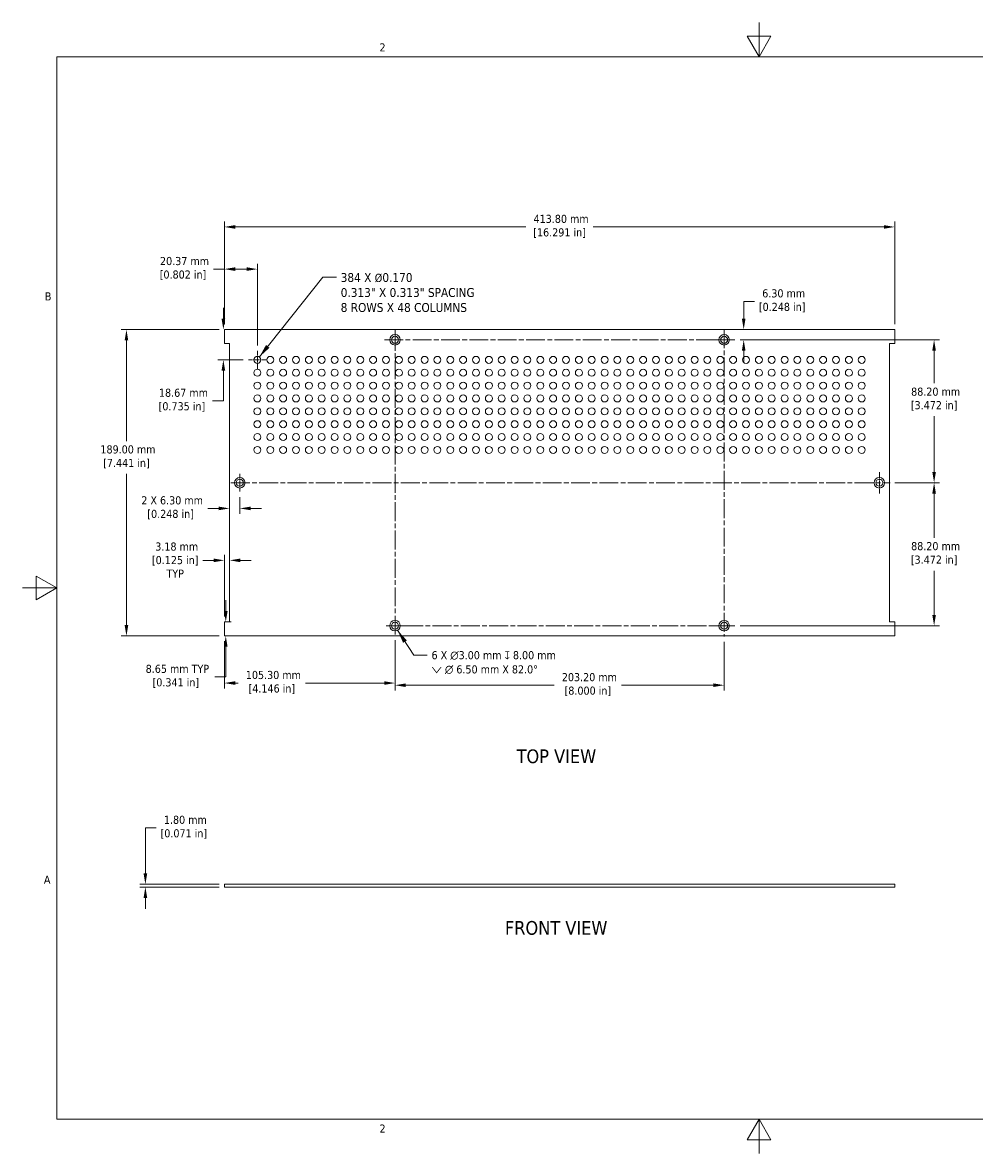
# Model space of a CAD drawing. Header units: millimetres. Extents: x 11 to 920, y 11 to 709.
# Tile 1 of 2: x 11 to 599, y 11 to 709. Entities that reach past the tile are written whole.
import ezdxf

# ---------------------------------------------------------------- set-up
doc = ezdxf.new("R2010")
doc.units = ezdxf.units.MM
doc.header["$LTSCALE"] = 3.333333
doc.linetypes.add('CHAIN', pattern=[0.7087, 0.4724, -0.0591, 0.1181, -0.0591])
for name, color, linetype, lineweight in [('Center Mark (ANSI)', 7, 'Continuous', 9), ('Centerline (ANSI)', 7, 'Continuous', 9), ('Dimension (ANSI)', 7, 'Continuous', 9), ('Sketch Geometry (ANSI)', 7, 'Continuous', 9), ('Symbol (ANSI)', 7, 'Continuous', 9), ('Visible (ANSI)', 7, 'Continuous', 18)]:
    doc.layers.add(name, color=color, linetype=linetype, lineweight=lineweight)
doc.styles.add('Label Text (ANSI)', font='tahoma.ttf')
doc.styles.add('Note Text (ANSI)', font='tahoma.ttf')
doc.dimstyles.new('Default - mm (ANSI)', dxfattribs={"dimscale": 3.333333, "dimtxt": 1.5, "dimasz": 2, "dimexe": 1, "dimexo": 1, "dimgap": 0.8, "dimtad": 0, "dimtih": 1, "dimtoh": 1, "dimrnd": 1e-08, "dimzin": 0, "dimdsep": 46, "dimtxsty": 'Note Text (ANSI)', "dimcen": 0.09, "dimdle": 4, "dimclrd": 256, "dimclre": 256, "dimclrt": 256, "dimadec": 1, "dimazin": 0, "dimtfac": 1, "dimtofl": 0, "dimtmove": 0, "dimatfit": 3, "dimfxl": 1, "dimtolj": 1, "dimtzin": 0, "dimlwd": -1, "dimlwe": -1, "dimarcsym": 0})
doc.dimstyles.new('Default - mm (ANSI)$7', dxfattribs={"dimscale": 3.333333, "dimtxt": 1.5, "dimasz": 2.5, "dimexe": 1, "dimexo": 1, "dimgap": 0.8, "dimtad": 0, "dimtih": 1, "dimtoh": 1, "dimrnd": 1e-08, "dimzin": 0, "dimdsep": 46, "dimtxsty": 'Note Text (ANSI)', "dimcen": 0.09, "dimdle": 4, "dimclrd": 256, "dimclre": 256, "dimclrt": 256, "dimadec": 1, "dimazin": 0, "dimtfac": 1, "dimtofl": 0, "dimtmove": 0, "dimatfit": 3, "dimfxl": 1, "dimtolj": 1, "dimtzin": 0, "dimlwd": -1, "dimlwe": -1, "dimarcsym": 0})

# ---------------------------------------------------------------- blocks, each defined once
blk = doc.blocks.new('Borders Default Border')
at = {"layer": 'Sketch Geometry (ANSI)', "flags": 128}
for points in [[(139.7, 212.6), (139.7, 206.25), (137.5, 210.06), (141.9, 210.06), (139.7, 206.25)], [(9.65, 9.65), (9.65, 206.25), (269.75, 206.25), (269.75, 9.65), (9.65, 9.65)], [(3.3, 107.95), (9.65, 107.95), (5.84, 110.15), (5.84, 105.75), (9.65, 107.95)], [(139.7, 3.3), (139.7, 9.65), (137.5, 5.84), (141.9, 5.84), (139.7, 9.65)]]:
    blk.add_lwpolyline(points, dxfattribs=at)
at = {"layer": 'Sketch Geometry (ANSI)', "char_height": 1.5, "attachment_point": 7, "style": 'Note Text (ANSI)'}
for s, insert in [('2', (69.4, 207.26)), ('B', (7.43, 161.17)), ('A', (7.25, 53.22)), ('2', (69.4, 7.14))]:
    blk.add_mtext(s, dxfattribs=dict(at, insert=insert))
blk = doc.blocks.new('*D5')
at = {"layer": 'Defpoints', "color": 0, "transparency": 16777216}
for p in [(86.81, 175.28), (135.62, 177.08), (135.62, 175.28)]:
    blk.add_point(p, dxfattribs=at)
at = {"layer": 'Dimension (ANSI)', "transparency": 16777216}
for p, q in [((86.81, 183.74), (86.81, 211.84)), ((86.81, 211.84), (93.48, 211.84)), ((132.29, 177.08), (83.48, 177.08)), ((132.29, 175.28), (83.48, 175.28)), ((86.81, 168.61), (86.81, 161.94))]:
    blk.add_line(p, q, dxfattribs=at)
for points in [[(85.7, 183.74), (87.93, 183.74), (86.81, 177.08)], [(85.7, 168.61), (87.93, 168.61), (86.81, 175.28)]]:
    blk.add_solid(points, dxfattribs=at)
at = {"layer": 'Dimension (ANSI)', "transparency": 16777216, "insert": (110.55, 219.33), "char_height": 5, "attachment_point": 2, "style": 'Note Text (ANSI)'}
blk.add_mtext('\\A1; 1.80 mm\\P[0.071 in]', dxfattribs=at)
blk = doc.blocks.new('*D6')
at = {"layer": 'Defpoints', "color": 0, "transparency": 16777216}
for p in [(75.11, 519.26), (135.62, 519.26), (135.62, 330.26)]:
    blk.add_point(p, dxfattribs=at)
at = {"layer": 'Dimension (ANSI)', "transparency": 16777216}
for p, q in [((132.29, 519.26), (71.78, 519.26)), ((75.11, 512.6), (75.11, 450.51)), ((75.11, 336.93), (75.11, 430.19)), ((132.29, 330.26), (71.78, 330.26))]:
    blk.add_line(p, q, dxfattribs=at)
for points in [[(74, 512.6), (76.22, 512.6), (75.11, 519.26)], [(74, 336.93), (76.22, 336.93), (75.11, 330.26)]]:
    blk.add_solid(points, dxfattribs=at)
at = {"layer": 'Dimension (ANSI)', "transparency": 16777216, "insert": (75.11, 447.85), "char_height": 5, "attachment_point": 2, "style": 'Note Text (ANSI)'}
blk.add_mtext('\\A1; 189.00 mm\\P[7.441 in]', dxfattribs=at)
blk = doc.blocks.new('*D7')
at = {"layer": 'Defpoints', "color": 0, "transparency": 16777216}
for p in [(135.62, 582.6), (135.62, 519.26), (549.42, 519.26)]:
    blk.add_point(p, dxfattribs=at)
at = {"layer": 'Dimension (ANSI)', "transparency": 16777216}
for p, q in [((135.62, 522.6), (135.62, 585.93)), ((142.29, 582.6), (321.72, 582.6)), ((542.75, 582.6), (363.32, 582.6)), ((549.42, 522.6), (549.42, 585.93))]:
    blk.add_line(p, q, dxfattribs=at)
for points in [[(142.29, 583.71), (142.29, 581.48), (135.62, 582.6)], [(542.75, 583.71), (542.75, 581.48), (549.42, 582.6)]]:
    blk.add_solid(points, dxfattribs=at)
at = {"layer": 'Dimension (ANSI)', "transparency": 16777216, "insert": (342.52, 590.09), "char_height": 5, "attachment_point": 2, "style": 'Note Text (ANSI)'}
blk.add_mtext('\\A1; 413.80 mm\\P[16.291 in]', dxfattribs=at)
blk = doc.blocks.new('*D8')
at = {"layer": 'Defpoints', "color": 0, "transparency": 16777216}
for p in [(135.62, 519.26), (456.19, 519.26), (450.7, 512.96)]:
    blk.add_point(p, dxfattribs=at)
at = {"layer": 'Dimension (ANSI)', "transparency": 16777216}
for p, q in [((456.19, 525.93), (456.19, 536.64)), ((456.19, 536.64), (462.86, 536.64)), ((454.04, 512.96), (459.52, 512.96)), ((456.19, 506.3), (456.19, 499.63))]:
    blk.add_line(p, q, dxfattribs=at)
for points in [[(455.08, 525.93), (457.3, 525.93), (456.19, 519.26)], [(455.08, 506.3), (457.3, 506.3), (456.19, 512.96)]]:
    blk.add_solid(points, dxfattribs=at)
at = {"layer": 'Dimension (ANSI)', "transparency": 16777216, "insert": (479.93, 544.13), "char_height": 5, "attachment_point": 2, "style": 'Note Text (ANSI)'}
blk.add_mtext('\\A1; 6.30 mm\\P[0.248 in]', dxfattribs=at)
blk = doc.blocks.new('*D9')
at = {"layer": 'Defpoints', "color": 0, "transparency": 16777216}
for p in [(450.7, 512.96), (573.74, 512.96), (546.24, 424.76)]:
    blk.add_point(p, dxfattribs=at)
at = {"layer": 'Dimension (ANSI)', "transparency": 16777216}
for p, q in [((454.04, 512.96), (577.07, 512.96)), ((573.74, 506.3), (573.74, 486.14)), ((573.74, 431.43), (573.74, 465.82)), ((549.58, 424.76), (577.07, 424.76))]:
    blk.add_line(p, q, dxfattribs=at)
for points in [[(572.63, 506.3), (574.85, 506.3), (573.74, 512.96)], [(572.63, 431.43), (574.85, 431.43), (573.74, 424.76)]]:
    blk.add_solid(points, dxfattribs=at)
at = {"layer": 'Dimension (ANSI)', "transparency": 16777216, "insert": (573.74, 483.47), "char_height": 5, "attachment_point": 2, "style": 'Note Text (ANSI)'}
blk.add_mtext('\\A1; 88.20 mm\\P[3.472 in]', dxfattribs=at)
blk = doc.blocks.new('*D10')
at = {"layer": 'Defpoints', "color": 0, "transparency": 16777216}
for p in [(240.92, 331.08), (444.12, 329.98), (240.92, 299.86)]:
    blk.add_point(p, dxfattribs=at)
at = {"layer": 'Dimension (ANSI)', "transparency": 16777216}
for p, q in [((240.92, 327.75), (240.92, 296.53)), ((444.12, 326.65), (444.12, 296.53)), ((247.59, 299.86), (339.18, 299.86)), ((437.45, 299.86), (380.78, 299.86))]:
    blk.add_line(p, q, dxfattribs=at)
for points in [[(247.59, 300.97), (247.59, 298.75), (240.92, 299.86)], [(437.45, 300.97), (437.45, 298.75), (444.12, 299.86)]]:
    blk.add_solid(points, dxfattribs=at)
at = {"layer": 'Dimension (ANSI)', "transparency": 16777216, "insert": (359.98, 307.35), "char_height": 5, "attachment_point": 2, "style": 'Note Text (ANSI)'}
blk.add_mtext('\\A1; 203.20 mm\\P[8.000 in]', dxfattribs=at)
blk = doc.blocks.new('*D11')
at = {"layer": 'Defpoints', "color": 0, "transparency": 16777216}
for p in [(135.62, 330.26), (240.92, 331.08), (240.92, 301.19)]:
    blk.add_point(p, dxfattribs=at)
at = {"layer": 'Dimension (ANSI)', "transparency": 16777216}
for p, q in [((135.62, 326.93), (135.62, 297.86)), ((240.92, 327.75), (240.92, 297.86)), ((142.29, 301.19), (144.08, 301.19)), ((234.25, 301.19), (185.69, 301.19))]:
    blk.add_line(p, q, dxfattribs=at)
for points in [[(142.29, 302.3), (142.29, 300.08), (135.62, 301.19)], [(234.25, 302.3), (234.25, 300.08), (240.92, 301.19)]]:
    blk.add_solid(points, dxfattribs=at)
at = {"layer": 'Dimension (ANSI)', "transparency": 16777216, "insert": (164.89, 308.68), "char_height": 5, "attachment_point": 2, "style": 'Note Text (ANSI)'}
blk.add_mtext('\\A1; 105.30 mm\\P[4.146 in]', dxfattribs=at)
blk = doc.blocks.new('*D12')
at = {"layer": 'Defpoints', "color": 0, "transparency": 16777216}
for p in [(135.62, 338.91), (136.44, 338.91), (135.62, 330.26)]:
    blk.add_point(p, dxfattribs=at)
at = {"layer": 'Dimension (ANSI)', "transparency": 16777216}
for p, q in [((136.44, 345.58), (136.44, 352.25)), ((138.95, 338.91), (139.78, 338.91)), ((138.95, 330.26), (139.78, 330.26)), ((136.44, 323.6), (136.44, 304.98)), ((136.44, 304.98), (129.78, 304.98))]:
    blk.add_line(p, q, dxfattribs=at)
for points in [[(135.33, 345.58), (137.56, 345.58), (136.44, 338.91)], [(135.33, 323.6), (137.56, 323.6), (136.44, 330.26)]]:
    blk.add_solid(points, dxfattribs=at)
at = {"layer": 'Dimension (ANSI)', "transparency": 16777216, "insert": (105.62, 312.47), "char_height": 5, "attachment_point": 2, "style": 'Note Text (ANSI)'}
blk.add_mtext('\\A1; 8.65 mm TYP\\P[0.341 in]', dxfattribs=at)
blk = doc.blocks.new('*D13')
at = {"layer": 'Defpoints', "color": 0, "transparency": 16777216}
for p in [(138.79, 382.29), (138.79, 376.9), (135.62, 338.91)]:
    blk.add_point(p, dxfattribs=at)
at = {"layer": 'Dimension (ANSI)', "transparency": 16777216}
for p, q in [((128.95, 376.9), (122.29, 376.9)), ((135.62, 342.25), (135.62, 380.23)), ((145.46, 376.9), (152.13, 376.9))]:
    blk.add_line(p, q, dxfattribs=at)
for points in [[(128.95, 378.01), (128.95, 375.78), (135.62, 376.9)], [(145.46, 378.01), (145.46, 375.78), (138.79, 376.9)]]:
    blk.add_solid(points, dxfattribs=at)
at = {"layer": 'Dimension (ANSI)', "transparency": 16777216, "insert": (105.22, 387.9), "char_height": 5, "attachment_point": 2, "style": 'Note Text (ANSI)'}
blk.add_mtext('\\A1; 3.18 mm\\P[0.125 in]{\\PTYP}', dxfattribs=at)
blk = doc.blocks.new('*D14')
at = {"layer": 'Defpoints', "color": 0, "transparency": 16777216}
for p in [(546.53, 424.76), (450.7, 336.56), (573.74, 336.56)]:
    blk.add_point(p, dxfattribs=at)
at = {"layer": 'Dimension (ANSI)', "transparency": 16777216}
for p, q in [((549.86, 424.76), (577.07, 424.76)), ((573.74, 418.1), (573.74, 390.82)), ((573.74, 343.23), (573.74, 370.5)), ((454.04, 336.56), (577.07, 336.56))]:
    blk.add_line(p, q, dxfattribs=at)
for points in [[(572.63, 418.1), (574.85, 418.1), (573.74, 424.76)], [(572.63, 343.23), (574.85, 343.23), (573.74, 336.56)]]:
    blk.add_solid(points, dxfattribs=at)
at = {"layer": 'Dimension (ANSI)', "transparency": 16777216, "insert": (573.74, 388.16), "char_height": 5, "attachment_point": 2, "style": 'Note Text (ANSI)'}
blk.add_mtext('\\A1; 88.20 mm\\P[3.472 in]', dxfattribs=at)
blk = doc.blocks.new('*D15')
at = {"layer": 'Defpoints', "color": 0, "transparency": 16777216}
for p in [(145.09, 419.28), (138.79, 416.19), (138.79, 408.93)]:
    blk.add_point(p, dxfattribs=at)
at = {"layer": 'Dimension (ANSI)', "transparency": 16777216}
for p, q in [((145.09, 415.95), (145.09, 405.6)), ((132.13, 408.93), (125.46, 408.93)), ((151.76, 408.93), (158.43, 408.93))]:
    blk.add_line(p, q, dxfattribs=at)
for points in [[(132.13, 410.05), (132.13, 407.82), (138.79, 408.93)], [(151.76, 410.05), (151.76, 407.82), (145.09, 408.93)]]:
    blk.add_solid(points, dxfattribs=at)
at = {"layer": 'Dimension (ANSI)', "transparency": 16777216, "insert": (102.39, 416.42), "char_height": 5, "attachment_point": 2, "style": 'Note Text (ANSI)'}
blk.add_mtext('\\A1; 2 X 6.30 mm\\P[0.248 in]', dxfattribs=at)
blk = doc.blocks.new('*D16')
at = {"layer": 'Defpoints', "color": 0, "transparency": 16777216}
for p in [(135.62, 519.26), (134.96, 500.59), (150.49, 500.59)]:
    blk.add_point(p, dxfattribs=at)
at = {"layer": 'Dimension (ANSI)', "transparency": 16777216}
for p, q in [((134.96, 525.93), (134.96, 532.6)), ((132.29, 519.26), (131.63, 519.26)), ((147.16, 500.59), (131.63, 500.59)), ((134.96, 493.93), (134.96, 475.31)), ((134.96, 475.31), (128.3, 475.31))]:
    blk.add_line(p, q, dxfattribs=at)
for points in [[(133.85, 525.93), (136.08, 525.93), (134.96, 519.26)], [(133.85, 493.93), (136.08, 493.93), (134.96, 500.59)]]:
    blk.add_solid(points, dxfattribs=at)
at = {"layer": 'Dimension (ANSI)', "transparency": 16777216, "insert": (109.37, 482.8), "char_height": 5, "attachment_point": 2, "style": 'Note Text (ANSI)'}
blk.add_mtext('\\A1; 18.67 mm\\P[0.735 in]', dxfattribs=at)
blk = doc.blocks.new('*D17')
at = {"layer": 'Defpoints', "color": 0, "transparency": 16777216}
for p in [(155.99, 556.58), (135.62, 519.26), (155.99, 506.09)]:
    blk.add_point(p, dxfattribs=at)
at = {"layer": 'Dimension (ANSI)', "transparency": 16777216}
for p, q in [((135.62, 522.6), (135.62, 559.92)), ((155.99, 509.42), (155.99, 559.92)), ((135.62, 556.58), (128.95, 556.58)), ((149.32, 556.58), (142.29, 556.58))]:
    blk.add_line(p, q, dxfattribs=at)
for points in [[(142.29, 557.7), (142.29, 555.47), (135.62, 556.58)], [(149.32, 557.7), (149.32, 555.47), (155.99, 556.58)]]:
    blk.add_solid(points, dxfattribs=at)
at = {"layer": 'Dimension (ANSI)', "transparency": 16777216, "insert": (110.03, 564.07), "char_height": 5, "attachment_point": 2, "style": 'Note Text (ANSI)'}
blk.add_mtext('\\A1; 20.37 mm\\P[0.802 in]', dxfattribs=at)

msp = doc.modelspace()

# ---------------------------------------------------------------- linework, layer by layer
at = {"layer": 'Center Mark (ANSI)', "linetype": 'CHAIN', "ltscale": 2.194225}
for p, q in [((240.919, 519.546), (240.919, 506.379)), ((450.702, 512.962), (437.535, 512.962)), ((539.944, 431.346), (539.944, 418.179)), ((450.702, 336.562), (437.535, 336.562))]:
    msp.add_line(p, q, dxfattribs=at)
at = {"layer": 'Center Mark (ANSI)', "linetype": 'CHAIN', "ltscale": 1.830911}
for p, q in [((155.988, 506.087), (155.988, 495.1)), ((161.481, 500.593), (150.494, 500.593))]:
    msp.add_line(p, q, dxfattribs=at)
at = {"layer": 'Center Mark (ANSI)', "linetype": 'CHAIN', "ltscale": 1.827578}
for p, q in [((145.094, 430.246), (145.094, 419.279)), ((235.435, 336.562), (246.402, 336.562))]:
    msp.add_line(p, q, dxfattribs=at)
at = {"layer": 'Centerline (ANSI)', "linetype": 'CHAIN', "ltscale": 7.40793}
for p, q in [((240.919, 331.079), (240.919, 519.546)), ((444.119, 519.546), (444.119, 329.979)), ((234.335, 512.962), (450.702, 512.962)), ((139.61, 424.762), (546.527, 424.762)), ((450.702, 336.562), (235.435, 336.562))]:
    msp.add_line(p, q, dxfattribs=at)
at = {"layer": 'Visible (ANSI)'}
for p, q in [((549.419, 519.262), (135.619, 519.262)), ((135.619, 519.262), (135.619, 510.612)), ((549.419, 510.612), (549.419, 519.262)), ((135.619, 510.612), (138.794, 510.612)), ((138.794, 510.612), (138.794, 338.912)), ((546.244, 338.912), (546.244, 510.612)), ((546.244, 510.612), (549.419, 510.612)), ((135.619, 338.912), (135.619, 330.262)), ((138.794, 338.912), (135.619, 338.912)), ((549.419, 338.912), (546.244, 338.912)), ((549.419, 330.262), (549.419, 338.912)), ((135.619, 330.262), (549.419, 330.262)), ((135.619, 177.078), (549.419, 177.078)), ((135.619, 177.078), (135.619, 175.278)), ((549.419, 175.278), (135.619, 175.278)), ((549.419, 177.078), (549.419, 175.278))]:
    msp.add_line(p, q, dxfattribs=at)
for centre, radius in [((240.919, 512.962), 3.25), ((240.919, 512.962), 2.15), ((444.119, 512.962), 3.25), ((444.119, 512.962), 2.15), ((155.988, 500.593), 2.16), ((163.925, 500.593), 2.16), ((171.863, 500.593), 2.16), ((179.8, 500.593), 2.16), ((187.738, 500.593), 2.16), ((195.675, 500.593), 2.16), ((203.613, 500.593), 2.16), ((211.55, 500.593), 2.16), ((219.488, 500.593), 2.16), ((227.425, 500.593), 2.16), ((235.363, 500.593), 2.16), ((243.3, 500.593), 2.16), ((251.238, 500.593), 2.16), ((259.175, 500.593), 2.16), ((267.113, 500.593), 2.16), ((275.05, 500.593), 2.16), ((282.988, 500.593), 2.16), ((290.925, 500.593), 2.16), ((298.863, 500.593), 2.16), ((306.8, 500.593), 2.16), ((314.738, 500.593), 2.16), ((322.675, 500.593), 2.16), ((330.613, 500.593), 2.16), ((338.55, 500.593), 2.16), ((346.488, 500.593), 2.16), ((354.425, 500.593), 2.16), ((362.363, 500.593), 2.16), ((370.3, 500.593), 2.16), ((378.238, 500.593), 2.16), ((386.175, 500.593), 2.16), ((394.113, 500.593), 2.16), ((402.05, 500.593), 2.16), ((409.988, 500.593), 2.16), ((417.925, 500.593), 2.16), ((425.863, 500.593), 2.16), ((433.8, 500.593), 2.16), ((441.738, 500.593), 2.16), ((449.675, 500.593), 2.16), ((457.613, 500.593), 2.16), ((465.55, 500.593), 2.16), ((473.488, 500.593), 2.16), ((481.425, 500.593), 2.16), ((489.363, 500.593), 2.16), ((497.3, 500.593), 2.16), ((505.238, 500.593), 2.16), ((513.175, 500.593), 2.16), ((521.113, 500.593), 2.16), ((529.05, 500.593), 2.16), ((155.988, 492.656), 2.16), ((163.925, 492.656), 2.16), ((171.863, 492.656), 2.16), ((179.8, 492.656), 2.16), ((187.738, 492.656), 2.16), ((195.675, 492.656), 2.16), ((203.613, 492.656), 2.16), ((211.55, 492.656), 2.16), ((219.488, 492.656), 2.16), ((227.425, 492.656), 2.16), ((235.363, 492.656), 2.16), ((243.3, 492.656), 2.16), ((251.238, 492.656), 2.16), ((259.175, 492.656), 2.16), ((267.113, 492.656), 2.16), ((275.05, 492.656), 2.16), ((282.988, 492.656), 2.16), ((290.925, 492.656), 2.16), ((298.863, 492.656), 2.16), ((306.8, 492.656), 2.16), ((314.738, 492.656), 2.16), ((322.675, 492.656), 2.16), ((330.613, 492.656), 2.16), ((338.55, 492.656), 2.16), ((346.488, 492.656), 2.16), ((354.425, 492.656), 2.16), ((362.363, 492.656), 2.16), ((370.3, 492.656), 2.16), ((378.238, 492.656), 2.16), ((386.175, 492.656), 2.16), ((394.113, 492.656), 2.16), ((402.05, 492.656), 2.16), ((409.988, 492.656), 2.16), ((417.925, 492.656), 2.16), ((425.863, 492.656), 2.16), ((433.8, 492.656), 2.16), ((441.738, 492.656), 2.16), ((449.675, 492.656), 2.16), ((457.613, 492.656), 2.16), ((465.55, 492.656), 2.16), ((473.488, 492.656), 2.16), ((481.425, 492.656), 2.16), ((489.363, 492.656), 2.16), ((497.3, 492.656), 2.16), ((505.238, 492.656), 2.16), ((513.175, 492.656), 2.16), ((521.113, 492.656), 2.16), ((529.05, 492.656), 2.16), ((155.988, 484.718), 2.16), ((163.925, 484.718), 2.16), ((171.863, 484.718), 2.16), ((179.8, 484.718), 2.16), ((187.738, 484.718), 2.16), ((195.675, 484.718), 2.16), ((203.613, 484.718), 2.16), ((211.55, 484.718), 2.16), ((219.488, 484.718), 2.16), ((227.425, 484.718), 2.16), ((235.363, 484.718), 2.16), ((243.3, 484.718), 2.16), ((251.238, 484.718), 2.16), ((259.175, 484.718), 2.16), ((267.113, 484.718), 2.16), ((275.05, 484.718), 2.16), ((282.988, 484.718), 2.16), ((290.925, 484.718), 2.16), ((298.863, 484.718), 2.16), ((306.8, 484.718), 2.16), ((314.738, 484.718), 2.16), ((322.675, 484.718), 2.16), ((330.613, 484.718), 2.16), ((338.55, 484.718), 2.16), ((346.488, 484.718), 2.16), ((354.425, 484.718), 2.16), ((362.363, 484.718), 2.16), ((370.3, 484.718), 2.16), ((378.238, 484.718), 2.16), ((386.175, 484.718), 2.16), ((394.113, 484.718), 2.16), ((402.05, 484.718), 2.16), ((409.988, 484.718), 2.16), ((417.925, 484.718), 2.16), ((425.863, 484.718), 2.16), ((433.8, 484.718), 2.16), ((441.738, 484.718), 2.16), ((449.675, 484.718), 2.16), ((457.613, 484.718), 2.16), ((465.55, 484.718), 2.16), ((473.488, 484.718), 2.16), ((481.425, 484.718), 2.16), ((489.363, 484.718), 2.16), ((497.3, 484.718), 2.16), ((505.238, 484.718), 2.16), ((513.175, 484.718), 2.16), ((521.113, 484.718), 2.16), ((529.05, 484.718), 2.16), ((155.988, 476.781), 2.16), ((163.925, 476.781), 2.16), ((171.863, 476.781), 2.16), ((179.8, 476.781), 2.16), ((187.738, 476.781), 2.16), ((195.675, 476.781), 2.16), ((203.613, 476.781), 2.16), ((211.55, 476.781), 2.16), ((219.488, 476.781), 2.16), ((227.425, 476.781), 2.16), ((235.363, 476.781), 2.16), ((243.3, 476.781), 2.16), ((251.238, 476.781), 2.16), ((259.175, 476.781), 2.16), ((267.113, 476.781), 2.16), ((275.05, 476.781), 2.16), ((282.988, 476.781), 2.16), ((290.925, 476.781), 2.16), ((298.863, 476.781), 2.16), ((306.8, 476.781), 2.16), ((314.738, 476.781), 2.16), ((322.675, 476.781), 2.16), ((330.613, 476.781), 2.16), ((338.55, 476.781), 2.16), ((346.488, 476.781), 2.16), ((354.425, 476.781), 2.16), ((362.363, 476.781), 2.16), ((370.3, 476.781), 2.16), ((378.238, 476.781), 2.16), ((386.175, 476.781), 2.16), ((394.113, 476.781), 2.16), ((402.05, 476.781), 2.16), ((409.988, 476.781), 2.16), ((417.925, 476.781), 2.16), ((425.863, 476.781), 2.16), ((433.8, 476.781), 2.16), ((441.738, 476.781), 2.16), ((449.675, 476.781), 2.16), ((457.613, 476.781), 2.16), ((465.55, 476.781), 2.16), ((473.488, 476.781), 2.16), ((481.425, 476.781), 2.16), ((489.363, 476.781), 2.16), ((497.3, 476.781), 2.16), ((505.238, 476.781), 2.16), ((513.175, 476.781), 2.16), ((521.113, 476.781), 2.16), ((529.05, 476.781), 2.16), ((155.988, 468.843), 2.16), ((163.925, 468.843), 2.16), ((171.863, 468.843), 2.16), ((179.8, 468.843), 2.16), ((187.738, 468.843), 2.16), ((195.675, 468.843), 2.16), ((203.613, 468.843), 2.16), ((211.55, 468.843), 2.16), ((219.488, 468.843), 2.16), ((227.425, 468.843), 2.16), ((235.363, 468.843), 2.16), ((243.3, 468.843), 2.16), ((251.238, 468.843), 2.16), ((259.175, 468.843), 2.16), ((267.113, 468.843), 2.16), ((275.05, 468.843), 2.16), ((282.988, 468.843), 2.16), ((290.925, 468.843), 2.16), ((298.863, 468.843), 2.16), ((306.8, 468.843), 2.16), ((314.738, 468.843), 2.16), ((322.675, 468.843), 2.16), ((330.613, 468.843), 2.16), ((338.55, 468.843), 2.16), ((346.488, 468.843), 2.16), ((354.425, 468.843), 2.16), ((362.363, 468.843), 2.16), ((370.3, 468.843), 2.16), ((378.238, 468.843), 2.16), ((386.175, 468.843), 2.16), ((394.113, 468.843), 2.16), ((402.05, 468.843), 2.16), ((409.988, 468.843), 2.16), ((417.925, 468.843), 2.16), ((425.863, 468.843), 2.16), ((433.8, 468.843), 2.16), ((441.738, 468.843), 2.16), ((449.675, 468.843), 2.16), ((457.613, 468.843), 2.16), ((465.55, 468.843), 2.16), ((473.488, 468.843), 2.16), ((481.425, 468.843), 2.16), ((489.363, 468.843), 2.16), ((497.3, 468.843), 2.16), ((505.238, 468.843), 2.16), ((513.175, 468.843), 2.16), ((521.113, 468.843), 2.16), ((529.05, 468.843), 2.16), ((155.988, 460.906), 2.16), ((163.925, 460.906), 2.16), ((171.863, 460.906), 2.16), ((179.8, 460.906), 2.16), ((187.738, 460.906), 2.16), ((195.675, 460.906), 2.16), ((203.613, 460.906), 2.16), ((211.55, 460.906), 2.16), ((219.488, 460.906), 2.16), ((227.425, 460.906), 2.16), ((235.363, 460.906), 2.16), ((243.3, 460.906), 2.16), ((251.238, 460.906), 2.16), ((259.175, 460.906), 2.16), ((267.113, 460.906), 2.16), ((275.05, 460.906), 2.16), ((282.988, 460.906), 2.16), ((290.925, 460.906), 2.16), ((298.863, 460.906), 2.16), ((306.8, 460.906), 2.16), ((314.738, 460.906), 2.16), ((322.675, 460.906), 2.16), ((330.613, 460.906), 2.16), ((338.55, 460.906), 2.16), ((346.488, 460.906), 2.16), ((354.425, 460.906), 2.16), ((362.363, 460.906), 2.16), ((370.3, 460.906), 2.16), ((378.238, 460.906), 2.16), ((386.175, 460.906), 2.16), ((394.113, 460.906), 2.16), ((402.05, 460.906), 2.16), ((409.988, 460.906), 2.16), ((417.925, 460.906), 2.16), ((425.863, 460.906), 2.16), ((433.8, 460.906), 2.16), ((441.738, 460.906), 2.16), ((449.675, 460.906), 2.16), ((457.613, 460.906), 2.16), ((465.55, 460.906), 2.16), ((473.488, 460.906), 2.16), ((481.425, 460.906), 2.16), ((489.363, 460.906), 2.16), ((497.3, 460.906), 2.16), ((505.238, 460.906), 2.16), ((513.175, 460.906), 2.16), ((521.113, 460.906), 2.16), ((529.05, 460.906), 2.16), ((155.988, 452.968), 2.16), ((163.925, 452.968), 2.16), ((171.863, 452.968), 2.16), ((179.8, 452.968), 2.16), ((187.738, 452.968), 2.16), ((195.675, 452.968), 2.16), ((203.613, 452.968), 2.16), ((211.55, 452.968), 2.16), ((219.488, 452.968), 2.16), ((227.425, 452.968), 2.16), ((235.363, 452.968), 2.16), ((243.3, 452.968), 2.16), ((251.238, 452.968), 2.16), ((259.175, 452.968), 2.16), ((267.113, 452.968), 2.16), ((275.05, 452.968), 2.16), ((282.988, 452.968), 2.16), ((290.925, 452.968), 2.16), ((298.863, 452.968), 2.16), ((306.8, 452.968), 2.16), ((314.738, 452.968), 2.16), ((322.675, 452.968), 2.16), ((330.613, 452.968), 2.16), ((338.55, 452.968), 2.16), ((346.488, 452.968), 2.16), ((354.425, 452.968), 2.16), ((362.363, 452.968), 2.16), ((370.3, 452.968), 2.16), ((378.238, 452.968), 2.16), ((386.175, 452.968), 2.16), ((394.113, 452.968), 2.16), ((402.05, 452.968), 2.16), ((409.988, 452.968), 2.16), ((417.925, 452.968), 2.16), ((425.863, 452.968), 2.16), ((433.8, 452.968), 2.16), ((441.738, 452.968), 2.16), ((449.675, 452.968), 2.16), ((457.613, 452.968), 2.16), ((465.55, 452.968), 2.16), ((473.488, 452.968), 2.16), ((481.425, 452.968), 2.16), ((489.363, 452.968), 2.16), ((497.3, 452.968), 2.16), ((505.238, 452.968), 2.16), ((513.175, 452.968), 2.16), ((521.113, 452.968), 2.16), ((529.05, 452.968), 2.16), ((155.988, 445.031), 2.16), ((163.925, 445.031), 2.16), ((171.863, 445.031), 2.16), ((179.8, 445.031), 2.16), ((187.738, 445.031), 2.16), ((195.675, 445.031), 2.16), ((203.613, 445.031), 2.16), ((211.55, 445.031), 2.16), ((219.488, 445.031), 2.16), ((227.425, 445.031), 2.16), ((235.363, 445.031), 2.16), ((243.3, 445.031), 2.16), ((251.238, 445.031), 2.16), ((259.175, 445.031), 2.16), ((267.113, 445.031), 2.16), ((275.05, 445.031), 2.16), ((282.988, 445.031), 2.16), ((290.925, 445.031), 2.16), ((298.863, 445.031), 2.16), ((306.8, 445.031), 2.16), ((314.738, 445.031), 2.16), ((322.675, 445.031), 2.16), ((330.613, 445.031), 2.16), ((338.55, 445.031), 2.16), ((346.488, 445.031), 2.16), ((354.425, 445.031), 2.16), ((362.363, 445.031), 2.16), ((370.3, 445.031), 2.16), ((378.238, 445.031), 2.16), ((386.175, 445.031), 2.16), ((394.113, 445.031), 2.16), ((402.05, 445.031), 2.16), ((409.988, 445.031), 2.16), ((417.925, 445.031), 2.16), ((425.863, 445.031), 2.16), ((433.8, 445.031), 2.16), ((441.738, 445.031), 2.16), ((449.675, 445.031), 2.16), ((457.613, 445.031), 2.16), ((465.55, 445.031), 2.16), ((473.488, 445.031), 2.16), ((481.425, 445.031), 2.16), ((489.363, 445.031), 2.16), ((497.3, 445.031), 2.16), ((505.238, 445.031), 2.16), ((513.175, 445.031), 2.16), ((521.113, 445.031), 2.16), ((529.05, 445.031), 2.16), ((145.094, 424.762), 3.25), ((145.094, 424.762), 2.15), ((539.944, 424.762), 3.25), ((539.944, 424.762), 2.15), ((240.919, 336.562), 3.25), ((240.919, 336.562), 2.15), ((444.119, 336.562), 3.25), ((444.119, 336.562), 2.15)]:
    msp.add_circle(centre, radius, dxfattribs=at)

# ---------------------------------------------------------------- block references
at = {"xscale": 3.333333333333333, "yscale": 3.333333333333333, "zscale": 3.333333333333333}
msp.add_blockref('Borders Default Border', (0, 0), dxfattribs=at)

# ---------------------------------------------------------------- texts
at = {"layer": 'Symbol (ANSI)', "char_height": 5, "attachment_point": 1, "style": 'Note Text (ANSI)'}
for s, insert, width, line_spacing_factor in [('{\\H1.102x;384 X \\H0.9231x;Ø\\H1.0833x;0.170\\P0.313" X 0.313" SPACING\\P8 ROWS X 48 COLUMNS}', (207.392, 554.143), 85.68631, 1.006517), ('{6 X \\fAIGDT|b0|i0;\\H5.0000;n\\fTahoma|b0|i0;\\H5.0000;3.00 mm \\fAIGDT|b0|i0;\\H5.0000;x\\fTahoma|b0|i0;\\H5.0000; 8.00 mm\\P\\fAIGDT|b0|i0;\\H5.0000;w\\fTahoma|b0|i0;\\H5.0000; \\fAIGDT|b0|i0;\\H5.0000;n\\fTahoma|b0|i0;\\H5.0000; 6.50 mm X 82.0°}', (263.465, 320.883), 82.65288, 1.05)]:
    msp.add_mtext(s, dxfattribs=dict(at, insert=insert, width=width, line_spacing_factor=line_spacing_factor))
at = {"layer": 'Symbol (ANSI)', "char_height": 8.4667, "attachment_point": 7, "style": 'Label Text (ANSI)'}
for s, insert in [('TOP VIEW', (315.986, 251.613)), ('FRONT VIEW', (308.779, 145.725))]:
    msp.add_mtext(s, dxfattribs=dict(at, insert=insert))

# ---------------------------------------------------------------- dimensions: what is measured, and where the dimension line sits
at = {"layer": 'Dimension (ANSI)'}
for base, p1, p2, angle, text, override, picture, middle in [((135.619, 582.596), (549.419, 519.262), (135.619, 519.262), 180, ' <> mm\\X[16.291 in]', {"dimtih": 0, "dimtoh": 0, "dimdec": 2, "dimpost": '', "dimtp": 0, "dimtm": 0, "dimtdec": 2, "dimatfit": 1, "dimtvp": -0.25}, '*D7', (342.519, 582.596)), ((155.988, 556.585), (135.619, 519.262), (155.988, 506.087), 180, ' <> mm\\X[0.802 in]', {"dimtih": 0, "dimtoh": 0, "dimdec": 2, "dimpost": '', "dimtp": 0, "dimtm": 0, "dimtdec": 2, "dimatfit": 2, "dimtvp": -0.25}, '*D17', (110.026, 556.585)), ((456.192, 519.262), (450.702, 512.962), (135.619, 519.262), 90, ' <> mm\\X[0.248 in]', {"dimdec": 2, "dimpost": '', "dimse2": 1, "dimtp": 0, "dimtm": 0, "dimtdec": 2, "dimatfit": 1, "dimtvp": -0.25}, '*D8', (479.927, 536.641)), ((134.965, 500.593), (135.619, 519.262), (150.494, 500.593), 90, ' <> mm\\X[0.735 in]', {"dimdec": 2, "dimpost": '', "dimtp": 0, "dimtm": 0, "dimtdec": 2, "dimatfit": 1, "dimtvp": -0.25}, '*D16', (109.372, 475.309)), ((75.11, 519.262), (135.619, 330.262), (135.619, 519.262), 90, ' <> mm\\X[7.441 in]', {"dimdec": 2, "dimpost": '', "dimtp": 0, "dimtm": 0, "dimtdec": 2, "dimatfit": 1, "dimtvp": -0.25}, '*D6', (75.11, 440.352)), ((573.737, 512.962), (546.244, 424.762), (450.702, 512.962), 90, ' <> mm\\X[3.472 in]', {"dimdec": 2, "dimpost": '', "dimtp": 0, "dimtm": 0, "dimtdec": 2, "dimatfit": 1, "dimtvp": -0.25}, '*D9', (573.737, 475.979)), ((138.794, 408.935), (145.094, 419.279), (138.794, 416.189), 180, ' 2 X <> mm\\X[0.248 in]', {"dimtih": 0, "dimtoh": 0, "dimdec": 2, "dimpost": '', "dimse2": 1, "dimtp": 0, "dimtm": 0, "dimtdec": 2, "dimatfit": 1, "dimtvp": -0.25}, '*D15', (102.389, 408.935)), ((573.737, 336.562), (546.527, 424.762), (450.702, 336.562), 90, ' <> mm\\X[3.472 in]', {"dimdec": 2, "dimpost": '', "dimtp": 0, "dimtm": 0, "dimtdec": 2, "dimatfit": 1, "dimtvp": -0.25}, '*D14', (573.737, 380.662)), ((138.793784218, 376.895839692), (135.618784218, 338.91221883), (138.793784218, 382.287423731), 180, ' <> mm\\X[0.125 in]{\\PTYP}', {"dimtih": 0, "dimtoh": 0, "dimdec": 2, "dimpost": '', "dimse2": 1, "dimtp": 0, "dimtm": 0, "dimtdec": 2, "dimatfit": 1, "dimtvp": -0.333333}, '*D13', (105.216500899, 376.895839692)), ((136.445, 338.912), (135.619, 330.262), (135.619, 338.912), 270, ' <> mm TYP\\X[0.341 in]', {"dimdec": 2, "dimpost": '', "dimtp": 0, "dimtm": 0, "dimtdec": 2, "dimatfit": 1, "dimtvp": -0.25}, '*D12', (105.619, 304.978)), ((240.919, 301.192), (135.619, 330.262), (240.919, 331.079), 180, ' <> mm\\X[4.146 in]', {"dimtih": 0, "dimtoh": 0, "dimdec": 2, "dimpost": '', "dimtp": 0, "dimtm": 0, "dimtdec": 2, "dimatfit": 1, "dimtvp": -0.25}, '*D11', (164.888, 301.192)), ((240.919, 299.858), (444.119, 329.979), (240.919, 331.079), 180, ' <> mm\\X[8.000 in]', {"dimtih": 0, "dimtoh": 0, "dimdec": 2, "dimpost": '', "dimtp": 0, "dimtm": 0, "dimtdec": 2, "dimatfit": 1, "dimtvp": -0.25}, '*D10', (359.981, 299.858)), ((86.815, 175.278), (135.619, 177.078), (135.619, 175.278), 90, ' <> mm\\X[0.071 in]', {"dimdec": 2, "dimpost": '', "dimtp": 0, "dimtm": 0, "dimtdec": 2, "dimatfit": 1, "dimtvp": -0.25}, '*D5', (110.55, 211.838))]:
    dim = msp.add_linear_dim(base=base, p1=p1, p2=p2, angle=angle, text=text, dimstyle='Default - mm (ANSI)', override=override, dxfattribs=at)
    dim.commit()
    dim.dimension.update_dxf_attribs({"geometry": picture, "text_midpoint": middle, "dimtype": 160})

# ---------------------------------------------------------------- leaders
at = {"layer": 'Symbol (ANSI)', "annotation_type": 0, "has_hookline": 1, "hookline_direction": 0}
for points, text_width in [([(157.182, 502.393), (196.392, 551.643), (204.726, 551.643)], 85.044), ([(242.544, 333.748), (252.465, 318.383), (260.799, 318.383)], 81.472)]:
    msp.add_leader(points, dimstyle='Default - mm (ANSI)$7', override={"dimtad": 0}, dxfattribs=dict(at, text_width=text_width))

doc.saveas('drawing.dxf')
